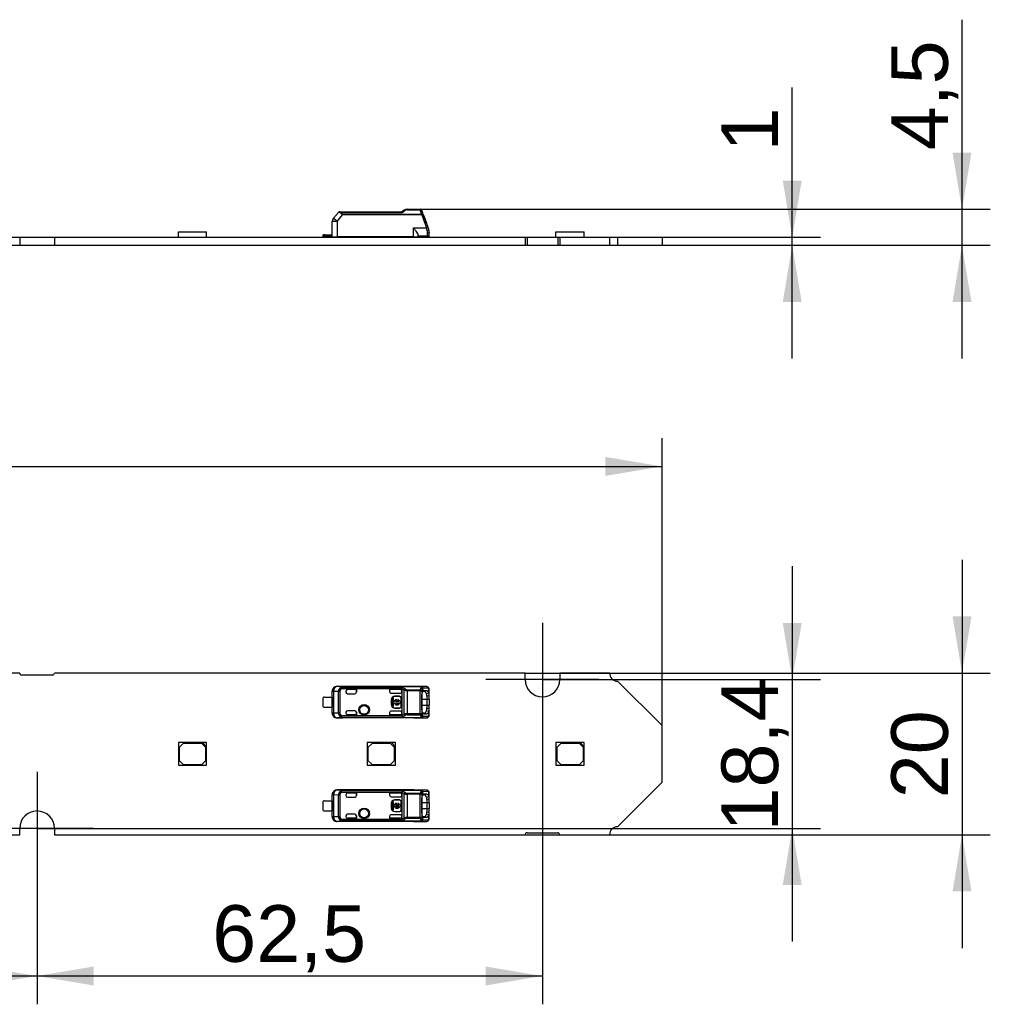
# Model space of a CAD drawing. Header units: millimetres. Extents: x 10 to 580, y 10 to 410.
# Tile 12 of 14: x 394 to 454, y 239 to 300. Entities that reach past the tile are written whole.
import ezdxf
from ezdxf.enums import TextEntityAlignment as Align
from ezdxf.lldxf.tags import DXFTag

# ---------------------------------------------------------------- set-up
doc = ezdxf.new("R2010")
doc.units = ezdxf.units.MM
doc.layers.add('Default', color=7, linetype='Continuous')
doc.layers.add('LINLED_560X20MM_', color=7, linetype='Continuous')
doc.styles.add('SEACAD_Arial', font='arial.ttf')
tags = doc.linetypes.add('CENTER2', pattern=[28.575, 19.05, -3.175, 3.175, -3.175]).pattern_tags.tags
tags[10:11] = [DXFTag(74, 4), DXFTag(75, 0), DXFTag(340, '0'), DXFTag(46, 0.0), DXFTag(50, 0.0), DXFTag(44, 0.0), DXFTag(45, 0.0)]
tags[8:9] = [DXFTag(74, 4), DXFTag(75, 0), DXFTag(340, '0'), DXFTag(46, 0.0), DXFTag(50, 0.0), DXFTag(44, 0.0), DXFTag(45, 0.0)]
tags[6:7] = [DXFTag(74, 4), DXFTag(75, 0), DXFTag(340, '0'), DXFTag(46, 0.0), DXFTag(50, 0.0), DXFTag(44, 0.0), DXFTag(45, 0.0)]
tags[4:5] = [DXFTag(74, 4), DXFTag(75, 0), DXFTag(340, '0'), DXFTag(46, 0.0), DXFTag(50, 0.0), DXFTag(44, 0.0), DXFTag(45, 0.0)]
doc.dimstyles.new('ISO', dxfattribs={"dimtxt": 3.5, "dimasz": 3.5, "dimexe": 1.75, "dimexo": 0, "dimgap": 0.875, "dimtad": 1, "dimlfac": 2, "dimtxsty": 'SEACAD_Arial', "dimblk1": '_SE_FILLED', "dimblk2": '_SE_FILLED', "dimsah": 1, "dimcen": 1.75, "dimadec": 0, "dimazin": 0, "dimtfac": 0.5, "dimtdec": 3, "dimtmove": 0, "dimatfit": 3, "dimfxl": 1, "dimarcsym": 0})

# ---------------------------------------------------------------- blocks, each defined once
blk = doc.blocks.new('SEANNOT_GROUP8')
at = {"layer": 'Default', "color": 7, "linetype": 'CENTER2'}
for p, q in [((395.368, 253.564), (395.368, 246.564)), ((398.868, 250.064), (391.868, 250.064))]:
    blk.add_line(p, q, dxfattribs=at)
blk = doc.blocks.new('SEANNOT_GROUP9')
at = {"layer": 'Default', "color": 7, "linetype": 'CENTER2'}
for p, q in [((426.618, 262.764), (426.618, 255.764)), ((430.118, 259.264), (423.118, 259.264))]:
    blk.add_line(p, q, dxfattribs=at)
blk = doc.blocks.new('SE')
at = {"layer": 'LINLED_560X20MM_', "color": 7, "linetype": 'Continuous'}
for p, q in [((413.697, 287.776), (414.008, 288.146)), ((413.926, 287.585), (414.262, 287.985)), ((414.084, 288.182), (414.198, 288.182)), ((414.198, 288.182), (417.936, 288.182)), ((414.198, 288.127), (414.198, 288.182)), ((414.198, 288.127), (417.965, 288.127)), ((419.156, 288.007), (414.262, 288.007)), ((414.262, 288.007), (414.262, 287.985)), ((419.156, 287.985), (414.262, 287.985)), ((418.076, 288.279), (417.935, 288.182)), ((418.246, 288.332), (419.066, 288.332)), ((418.246, 288.332), (418.246, 288.31)), ((418.246, 288.31), (419.066, 288.31)), ((419.066, 288.31), (419.066, 288.332)), ((419.103, 288.186), (419.066, 288.31)), ((419.156, 287.985), (419.156, 288.007)), ((419.156, 287.985), (419.447, 287.187)), ((419.25, 288.019), (419.541, 287.22)), ((419.281, 287.933), (419.446, 287.482)), ((413.618, 286.632), (413.627, 287.585)), ((413.925, 287.586), (413.92, 286.632)), ((404.106, 286.932), (405.856, 286.932)), ((404.106, 286.607), (404.106, 286.932)), ((405.856, 286.607), (405.856, 286.932)), ((413.143, 286.757), (413.068, 286.757)), ((413.068, 286.657), (413.068, 286.757)), ((413.143, 286.757), (413.619, 286.757)), ((413.143, 286.757), (413.143, 286.682)), ((413.619, 286.682), (413.143, 286.682)), ((418.643, 286.632), (418.643, 287.186)), ((418.644, 287.187), (419.447, 287.187)), ((418.943, 286.632), (418.943, 286.726)), ((419.518, 286.682), (418.943, 286.682)), ((419.518, 286.682), (418.943, 286.682)), ((419.494, 287.025), (419.504, 287.029)), ((419.518, 286.682), (419.518, 286.854)), ((419.588, 287.091), (419.541, 287.22)), ((419.593, 286.716), (419.593, 286.657)), ((419.618, 286.782), (419.618, 286.92)), ((427.456, 286.932), (429.206, 286.932)), ((427.456, 286.607), (427.456, 286.932)), ((429.206, 286.607), (429.206, 286.932)), ((365.193, 286.607), (394.293, 286.607)), ((365.193, 286.107), (394.293, 286.107)), ((394.293, 286.607), (394.293, 286.107)), ((394.293, 286.607), (396.443, 286.607)), ((394.293, 286.107), (396.443, 286.107)), ((396.443, 286.607), (396.443, 286.107)), ((396.443, 286.607), (425.543, 286.607)), ((396.443, 286.107), (425.543, 286.107)), ((413.068, 286.657), (413.068, 286.607)), ((413.618, 286.632), (413.92, 286.632)), ((418.643, 286.632), (413.92, 286.632)), ((415.781, 286.607), (415.781, 286.632)), ((417.531, 286.607), (417.531, 286.632)), ((417.967, 286.632), (417.964, 286.626)), ((418.379, 286.607), (418.379, 286.632)), ((418.443, 286.632), (418.418, 286.607)), ((418.643, 286.632), (418.943, 286.632)), ((418.743, 286.632), (418.743, 286.607)), ((419.593, 286.607), (419.593, 286.657)), ((425.543, 286.607), (425.543, 286.107)), ((425.543, 286.607), (425.668, 286.607)), ((425.543, 286.107), (425.668, 286.107)), ((425.668, 286.607), (425.668, 286.107)), ((425.668, 286.607), (427.568, 286.607)), ((425.668, 286.107), (427.568, 286.107)), ((427.568, 286.607), (427.568, 286.107)), ((427.568, 286.607), (427.693, 286.607)), ((427.568, 286.107), (427.693, 286.107)), ((427.693, 286.607), (427.693, 286.107)), ((427.693, 286.607), (430.768, 286.607)), ((427.693, 286.107), (430.768, 286.107)), ((430.768, 286.607), (430.768, 286.107)), ((430.768, 286.607), (431.268, 286.607)), ((430.768, 286.107), (431.268, 286.107)), ((431.268, 286.607), (431.268, 286.107)), ((431.268, 286.607), (434.018, 286.607)), ((431.268, 286.107), (434.018, 286.107)), ((434.018, 286.607), (434.018, 286.107))]:
    blk.add_line(p, q, dxfattribs=at)
for centre, radius, start, end in [((414.085, 288.081), 0.101, 90.3214, 139.67905), ((414.758, 291.747), 3.678, 258.2376, 260.57596), ((414.215, 287.912), 0.216, 94.46927, 106.05752), ((406.848, 301.585), 17.457, 309.55814, 310.2759), ((418.246, 288.032), 0.3, 90.00011, 124.50702), ((418.23, 288.068), 0.261, 108.33183, 124.88888), ((418.249, 288.131), 0.179, 90.95781, 130.61249), ((419.066, 288.232), 0.1, 20.00047, 89.99992), ((413.997, 286.33), 5.514, 19.44016, 20.55942), ((411.3, 285.208), 8.432, 19.47095, 20.52943), ((413.927, 287.583), 0.3, 140, 179.5), ((413.143, 286.557), 0.125, 90, 126.8699), ((420.489, 284.396), 2.979, 108.5546, 110.47358), ((378.769, 275.237), 42.397, 16.14358, 16.37088), ((418.903, 286.854), 0.615, 359.95936, 16.0983), ((419.518, 286.782), 0.1, 270, 0), ((419.518, 286.557), 0.125, 53.1301, 90), ((419.119, 286.92), 0.5, 0.00318, 20.00289), ((414.093, 286.907), 0.3, 270, 293.55646), ((418.068, 286.907), 0.3, 246.44354, 249.70355), ((418.068, 286.907), 0.3, 249.70365, 270)]:
    blk.add_arc(centre, radius, start, end, dxfattribs=at)
for centre, major_axis, ratio, start_param, end_param in [((419.156, 287.985), (0.094, 0.0342), 0.0082, 0, 1.567895), ((413.927, 287.583), (0.3, -0.003), 0.008726, 1.573617, 3.141593), ((413.927, 287.583), (-0.23, 0.193), 0.006685, 4.720219, 6.283185)]:
    blk.add_ellipse(centre, major_axis=major_axis, ratio=ratio, start_param=start_param, end_param=end_param, dxfattribs=at)
for points, knots in [([(414.198, 288.182), (414.189, 288.182), (414.18, 288.176), (414.165, 288.154), (414.159, 288.137), (414.155, 288.119)], [0, 0, 0, 0, 0.5, 0.5, 1, 1, 1, 1]), ([(414.262, 287.985), (414.248, 287.991), (414.221, 288.001), (414.177, 288.047), (414.164, 288.089), (414.155, 288.119)], [0, 0, 0, 0, 0.235372, 0.457314, 1, 1, 1, 1]), ([(414.198, 288.127), (414.199, 288.114), (414.201, 288.091), (414.209, 288.059), (414.222, 288.034), (414.239, 288.015), (414.255, 288.01), (414.262, 288.007)], [0, 0, 0, 0, 0.272042, 0.497908, 0.684926, 0.845835, 1, 1, 1, 1]), ([(417.965, 288.127), (417.963, 288.133), (417.958, 288.146), (417.952, 288.16), (417.946, 288.171), (417.942, 288.178), (417.938, 288.182), (417.936, 288.182), (417.936, 288.182)], [0, 0, 0, 0, 0.20474, 0.394141, 0.568268, 0.727202, 0.87106, 1, 1, 1, 1]), ([(419.066, 288.31), (419.087, 288.313), (419.108, 288.31), (419.142, 288.295), (419.155, 288.282), (419.16, 288.266)], [0, 0, 0, 0, 0.5, 0.5, 1, 1, 1, 1]), ([(419.197, 288.165), (419.191, 288.176), (419.179, 288.183), (419.145, 288.191), (419.124, 288.19), (419.103, 288.186)], [0, 0, 0, 0, 0.5, 0.5, 1, 1, 1, 1]), ([(419.156, 288.007), (419.151, 288.024), (419.142, 288.057), (419.128, 288.103), (419.115, 288.147), (419.107, 288.173), (419.103, 288.186)], [0, 0, 0, 0, 0.264161, 0.518866, 0.764137, 1, 1, 1, 1]), ([(419.25, 288.019), (419.249, 288.023), (419.238, 288.024), (419.204, 288.019), (419.18, 288.014), (419.156, 288.007)], [0, 0, 0, 0, 0.5, 0.5, 1, 1, 1, 1]), ([(418.644, 287.186), (418.683, 287.134), (418.751, 287.046), (418.847, 286.917), (418.923, 286.804), (418.937, 286.75), (418.943, 286.726)], [0, 0, 0, 0, 0.294755, 0.499673, 0.776792, 1, 1, 1, 1]), ([(419.504, 287.029), (419.529, 287.038), (419.552, 287.049), (419.583, 287.072), (419.591, 287.083), (419.588, 287.091)], [0, 0, 0, 0, 0.5, 0.5, 1, 1, 1, 1]), ([(419.618, 286.92), (419.618, 286.902), (419.607, 286.885), (419.57, 286.861), (419.544, 286.854), (419.518, 286.854)], [0, 0, 0, 0, 0.5, 0.5, 1, 1, 1, 1])]:
    blk.add_open_spline(points, degree=3, knots=knots, dxfattribs=at)
blk.add_open_spline([(418.133, 288.267), (418.111, 288.283), (418.089, 288.288), (418.076, 288.279)], degree=3, dxfattribs=at)
blk = doc.blocks.new('SE1')
at = {"layer": 'LINLED_560X20MM_', "color": 7, "linetype": 'Continuous'}
for p, q in [((394.293, 259.664), (365.193, 259.664)), ((396.318, 259.539), (394.418, 259.539)), ((425.543, 259.664), (396.443, 259.664)), ((425.543, 259.264), (425.543, 259.664)), ((430.768, 259.664), (427.693, 259.664)), ((427.693, 259.664), (427.693, 259.264)), ((418.643, 258.839), (413.92, 258.839)), ((413.92, 258.839), (413.925, 258.83)), ((414.262, 258.827), (413.926, 258.83)), ((414.155, 258.774), (414.198, 258.692)), ((417.965, 258.781), (414.198, 258.781)), ((414.198, 258.692), (414.198, 258.781)), ((417.936, 258.692), (414.198, 258.692)), ((414.262, 258.827), (419.156, 258.827)), ((414.262, 258.827), (414.262, 258.824)), ((419.156, 258.824), (414.262, 258.824)), ((417.935, 258.683), (417.936, 258.692)), ((417.935, 258.683), (417.935, 258.541)), ((418.643, 258.834), (418.643, 258.839)), ((419.447, 258.834), (418.644, 258.834)), ((419.448, 258.834), (418.647, 258.834)), ((419.447, 258.834), (419.156, 258.827)), ((419.156, 258.824), (419.156, 258.827)), ((419.541, 258.734), (419.25, 258.727)), ((419.588, 258.437), (419.588, 258.714)), ((434.018, 256.414), (431.268, 259.164)), ((413.068, 257.576), (413.068, 258.151)), ((413.143, 258.176), (413.619, 258.176)), ((413.618, 258.176), (413.618, 258.539)), ((413.627, 258.53), (413.618, 258.539)), ((413.619, 258.176), (413.619, 257.551)), ((413.697, 258.53), (413.627, 258.53)), ((413.627, 257.197), (413.627, 258.53)), ((414.008, 258.527), (413.697, 258.53)), ((413.697, 258.53), (413.697, 257.197)), ((414.008, 257.2), (414.008, 258.527)), ((414.084, 258.527), (414.008, 258.527)), ((414.084, 258.527), (414.084, 257.2)), ((414.468, 258.541), (414.468, 258.489)), ((415.117, 258.641), (414.568, 258.641)), ((415.118, 258.641), (414.568, 258.641)), ((414.568, 258.641), (414.568, 258.641)), ((414.568, 258.389), (415.018, 258.389)), ((415.118, 258.641), (415.117, 258.641)), ((415.117, 258.641), (415.117, 258.489)), ((415.117, 258.489), (415.118, 258.489)), ((415.118, 258.489), (415.118, 258.641)), ((417.835, 258.641), (417.168, 258.641)), ((417.168, 258.641), (417.17, 258.641)), ((417.168, 258.641), (417.168, 258.519)), ((417.168, 258.519), (417.17, 258.514)), ((417.835, 258.641), (417.17, 258.641)), ((417.17, 258.641), (417.17, 258.514)), ((417.268, 258.419), (417.835, 258.419)), ((417.411, 258.111), (417.344, 258.111)), ((417.344, 258.111), (417.344, 257.617)), ((417.411, 257.897), (417.411, 258.111)), ((417.485, 258.227), (417.485, 258.214)), ((417.785, 258.227), (417.485, 258.227)), ((417.785, 258.214), (417.485, 258.214)), ((417.785, 258.214), (417.785, 258.227)), ((417.835, 258.641), (417.835, 258.641)), ((417.898, 258.114), (417.885, 258.114)), ((417.885, 257.614), (417.885, 258.114)), ((417.898, 257.614), (417.898, 258.114)), ((417.935, 258.519), (417.935, 258.541)), ((417.935, 258.519), (417.935, 257.209)), ((418.076, 257.117), (418.076, 258.61)), ((418.246, 258.634), (418.246, 258.571)), ((418.246, 258.634), (419.066, 258.634)), ((418.246, 258.571), (418.246, 257.156)), ((419.066, 258.571), (418.246, 258.571)), ((419.066, 258.571), (419.066, 258.634)), ((419.066, 258.571), (419.16, 258.571)), ((419.066, 257.156), (419.066, 258.571)), ((419.16, 258.571), (419.16, 257.156)), ((419.17, 257.439), (419.17, 258.289)), ((419.22, 258.544), (419.304, 258.545)), ((419.282, 258.595), (419.254, 258.585)), ((419.281, 258.595), (419.446, 258.596)), ((419.304, 258.545), (419.445, 258.596)), ((419.447, 258.399), (419.588, 258.436)), ((419.618, 258.262), (419.468, 258.242)), ((419.468, 258.241), (419.468, 258.039)), ((419.618, 258.262), (419.618, 258.636)), ((419.618, 258.039), (419.618, 258.262)), ((413.143, 257.551), (413.619, 257.551)), ((413.618, 257.189), (413.618, 257.551)), ((417.285, 258.014), (417.272, 258.014)), ((417.272, 258.014), (417.272, 257.714)), ((417.272, 257.714), (417.285, 257.714)), ((417.285, 258.014), (417.285, 257.714)), ((417.344, 257.617), (417.411, 257.617)), ((417.462, 257.897), (417.411, 257.897)), ((417.411, 257.617), (417.411, 257.83)), ((417.411, 257.83), (417.462, 257.83)), ((417.485, 257.514), (417.485, 257.5)), ((417.485, 257.514), (417.785, 257.514)), ((417.485, 257.5), (417.785, 257.5)), ((417.731, 257.897), (417.524, 257.897)), ((417.524, 257.83), (417.731, 257.83)), ((417.586, 257.964), (417.586, 258.027)), ((417.669, 258.027), (417.669, 257.964)), ((417.785, 257.5), (417.785, 257.514)), ((417.844, 257.897), (417.793, 257.897)), ((417.793, 257.83), (417.844, 257.83)), ((417.844, 257.83), (417.844, 257.897)), ((417.885, 257.614), (417.898, 257.614)), ((419.468, 258.039), (419.17, 258.039)), ((419.17, 257.689), (419.468, 257.689)), ((419.618, 258.039), (419.468, 258.039)), ((419.468, 258.039), (419.468, 257.689)), ((419.468, 257.689), (419.618, 257.689)), ((419.468, 257.689), (419.468, 257.486)), ((419.468, 257.486), (419.618, 257.465)), ((419.618, 258.039), (419.618, 257.689)), ((419.618, 257.465), (419.618, 257.689)), ((419.618, 257.092), (419.618, 257.466)), ((413.618, 257.189), (413.627, 257.197)), ((413.627, 257.197), (413.697, 257.197)), ((413.697, 257.197), (414.008, 257.2)), ((413.925, 256.897), (413.92, 256.889)), ((418.643, 256.889), (413.92, 256.889)), ((413.926, 256.897), (414.262, 256.9)), ((414.008, 257.2), (414.084, 257.2)), ((414.198, 257.036), (414.155, 256.953)), ((414.198, 257.036), (417.936, 257.036)), ((414.198, 256.946), (414.198, 257.036)), ((414.198, 256.946), (417.965, 256.946)), ((419.156, 256.903), (414.262, 256.903)), ((414.262, 256.903), (414.262, 256.9)), ((419.156, 256.9), (414.262, 256.9)), ((414.468, 257.239), (414.468, 257.186)), ((415.018, 257.339), (414.568, 257.339)), ((414.568, 257.086), (414.568, 257.086)), ((414.568, 257.086), (415.118, 257.086)), ((415.117, 257.086), (414.568, 257.086)), ((415.118, 257.239), (415.117, 257.239)), ((415.117, 257.239), (415.117, 257.086)), ((415.118, 257.086), (415.117, 257.086)), ((415.118, 257.086), (415.118, 257.239)), ((417.17, 257.211), (417.168, 257.208)), ((417.168, 257.208), (417.168, 257.086)), ((417.835, 257.086), (417.168, 257.086)), ((417.168, 257.086), (417.17, 257.086)), ((417.17, 257.211), (417.17, 257.086)), ((417.835, 257.086), (417.17, 257.086)), ((417.835, 257.309), (417.268, 257.309)), ((417.835, 257.086), (417.835, 257.086)), ((417.935, 257.186), (417.935, 257.209)), ((417.935, 257.186), (417.935, 257.045)), ((418.246, 257.156), (419.066, 257.156)), ((418.246, 257.156), (418.246, 257.093)), ((418.246, 257.093), (419.066, 257.093)), ((418.643, 256.889), (418.643, 256.893)), ((418.644, 256.893), (419.447, 256.893)), ((418.647, 256.893), (419.448, 256.893)), ((419.066, 257.156), (419.16, 257.156)), ((419.066, 257.093), (419.066, 257.156)), ((419.156, 256.9), (419.156, 256.903)), ((419.156, 256.9), (419.447, 256.893)), ((419.304, 257.182), (419.221, 257.183)), ((419.25, 257), (419.541, 256.993)), ((419.256, 257.141), (419.282, 257.132)), ((419.446, 257.131), (419.282, 257.132)), ((419.446, 257.131), (419.304, 257.182)), ((419.588, 257.291), (419.447, 257.328)), ((419.588, 257.014), (419.588, 257.29)), ((434.018, 252.914), (434.018, 256.414)), ((405.606, 255.364), (404.106, 255.364)), ((404.106, 255.364), (404.106, 253.964)), ((404.406, 255.314), (404.156, 255.064)), ((404.156, 255.064), (404.156, 254.264)), ((405.556, 255.314), (404.406, 255.314)), ((405.806, 255.064), (405.556, 255.314)), ((405.856, 255.364), (405.606, 255.364)), ((405.606, 255.364), (405.856, 255.114)), ((405.806, 254.264), (405.806, 255.064)), ((405.856, 255.114), (405.856, 255.364)), ((405.856, 253.964), (405.856, 255.114)), ((417.281, 255.364), (415.781, 255.364)), ((415.781, 255.364), (415.781, 253.964)), ((416.081, 255.314), (415.831, 255.064)), ((415.831, 255.064), (415.831, 254.264)), ((417.231, 255.314), (416.081, 255.314)), ((417.481, 255.064), (417.231, 255.314)), ((417.531, 255.364), (417.281, 255.364)), ((417.281, 255.364), (417.531, 255.114)), ((417.481, 254.264), (417.481, 255.064)), ((417.531, 255.114), (417.531, 255.364)), ((417.531, 253.964), (417.531, 255.114)), ((428.956, 255.364), (427.456, 255.364)), ((427.456, 255.364), (427.456, 253.964)), ((427.756, 255.314), (427.506, 255.064)), ((427.506, 255.064), (427.506, 254.264)), ((428.906, 255.314), (427.756, 255.314)), ((429.156, 255.064), (428.906, 255.314)), ((429.206, 255.364), (428.956, 255.364)), ((428.956, 255.364), (429.206, 255.114)), ((429.156, 254.264), (429.156, 255.064)), ((429.206, 255.114), (429.206, 255.364)), ((429.206, 253.964), (429.206, 255.114)), ((404.106, 253.964), (405.856, 253.964)), ((404.156, 254.264), (404.406, 254.014)), ((404.406, 254.014), (405.556, 254.014)), ((405.556, 254.014), (405.806, 254.264)), ((415.781, 253.964), (417.531, 253.964)), ((415.831, 254.264), (416.081, 254.014)), ((416.081, 254.014), (417.231, 254.014)), ((417.231, 254.014), (417.481, 254.264)), ((427.456, 253.964), (429.206, 253.964)), ((427.506, 254.264), (427.756, 254.014)), ((427.756, 254.014), (428.906, 254.014)), ((428.906, 254.014), (429.156, 254.264)), ((431.268, 250.164), (434.018, 252.914)), ((413.618, 251.776), (413.618, 252.139)), ((413.627, 252.13), (413.618, 252.139)), ((413.697, 252.13), (413.627, 252.13)), ((413.627, 250.797), (413.627, 252.13)), ((414.008, 252.127), (413.697, 252.13)), ((413.697, 252.13), (413.697, 250.797)), ((418.643, 252.439), (413.92, 252.439)), ((413.92, 252.439), (413.925, 252.43)), ((414.262, 252.427), (413.926, 252.43)), ((414.008, 250.8), (414.008, 252.127)), ((414.084, 252.127), (414.008, 252.127)), ((414.084, 252.127), (414.084, 250.8)), ((414.155, 252.374), (414.198, 252.292)), ((417.965, 252.381), (414.198, 252.381)), ((414.198, 252.292), (414.198, 252.381)), ((417.936, 252.292), (414.198, 252.292)), ((414.262, 252.427), (419.156, 252.427)), ((414.262, 252.427), (414.262, 252.424)), ((419.156, 252.424), (414.262, 252.424)), ((414.468, 252.141), (414.468, 252.089)), ((415.117, 252.241), (414.568, 252.241)), ((415.118, 252.241), (414.568, 252.241)), ((414.568, 252.241), (414.568, 252.241)), ((414.568, 251.989), (415.018, 251.989)), ((415.118, 252.241), (415.117, 252.241)), ((415.117, 252.241), (415.117, 252.089)), ((415.117, 252.089), (415.118, 252.089)), ((415.118, 252.089), (415.118, 252.241)), ((417.835, 252.241), (417.168, 252.241)), ((417.168, 252.241), (417.17, 252.241)), ((417.168, 252.241), (417.168, 252.119)), ((417.168, 252.119), (417.17, 252.114)), ((417.835, 252.241), (417.17, 252.241)), ((417.17, 252.241), (417.17, 252.114)), ((417.268, 252.019), (417.835, 252.019)), ((417.835, 252.241), (417.835, 252.241)), ((417.935, 252.283), (417.936, 252.292)), ((417.935, 252.283), (417.935, 252.141)), ((417.935, 252.119), (417.935, 252.141)), ((417.935, 252.119), (417.935, 250.809)), ((418.076, 250.717), (418.076, 252.21)), ((418.246, 252.234), (418.246, 252.171)), ((418.246, 252.234), (419.066, 252.234)), ((418.246, 252.171), (418.246, 250.756)), ((419.066, 252.171), (418.246, 252.171)), ((418.643, 252.434), (418.643, 252.439)), ((419.447, 252.434), (418.644, 252.434)), ((419.448, 252.434), (418.647, 252.434)), ((419.066, 252.171), (419.066, 252.234)), ((419.066, 252.171), (419.16, 252.171)), ((419.066, 250.756), (419.066, 252.171)), ((419.447, 252.434), (419.156, 252.427)), ((419.156, 252.424), (419.156, 252.427)), ((419.16, 252.171), (419.16, 250.756)), ((419.22, 252.144), (419.304, 252.145)), ((419.541, 252.334), (419.25, 252.327)), ((419.282, 252.195), (419.254, 252.185)), ((419.281, 252.195), (419.446, 252.196)), ((419.304, 252.145), (419.445, 252.196)), ((419.447, 251.999), (419.588, 252.036)), ((419.588, 252.037), (419.588, 252.314)), ((419.618, 251.862), (419.618, 252.236)), ((413.068, 251.176), (413.068, 251.751)), ((413.143, 251.776), (413.619, 251.776)), ((413.619, 251.776), (413.619, 251.151)), ((417.285, 251.614), (417.272, 251.614)), ((417.272, 251.614), (417.272, 251.314)), ((417.285, 251.614), (417.285, 251.314)), ((417.411, 251.711), (417.344, 251.711)), ((417.344, 251.711), (417.344, 251.217)), ((417.411, 251.497), (417.411, 251.711)), ((417.462, 251.497), (417.411, 251.497)), ((417.411, 251.217), (417.411, 251.43)), ((417.411, 251.43), (417.462, 251.43)), ((417.485, 251.827), (417.485, 251.814)), ((417.785, 251.827), (417.485, 251.827)), ((417.785, 251.814), (417.485, 251.814)), ((417.731, 251.497), (417.524, 251.497)), ((417.524, 251.43), (417.731, 251.43)), ((417.586, 251.564), (417.586, 251.627)), ((417.669, 251.627), (417.669, 251.564)), ((417.785, 251.814), (417.785, 251.827)), ((417.844, 251.497), (417.793, 251.497)), ((417.793, 251.43), (417.844, 251.43)), ((417.844, 251.43), (417.844, 251.497)), ((417.898, 251.714), (417.885, 251.714)), ((417.885, 251.214), (417.885, 251.714)), ((417.898, 251.214), (417.898, 251.714)), ((419.17, 251.039), (419.17, 251.889)), ((419.468, 251.639), (419.17, 251.639)), ((419.618, 251.862), (419.468, 251.842)), ((419.468, 251.841), (419.468, 251.639)), ((419.618, 251.639), (419.468, 251.639)), ((419.468, 251.639), (419.468, 251.289)), ((419.618, 251.639), (419.618, 251.862)), ((419.618, 251.639), (419.618, 251.289)), ((413.143, 251.151), (413.619, 251.151)), ((413.618, 250.789), (413.618, 251.151)), ((413.618, 250.789), (413.627, 250.797)), ((413.627, 250.797), (413.697, 250.797)), ((413.697, 250.797), (414.008, 250.8)), ((414.008, 250.8), (414.084, 250.8)), ((414.468, 250.839), (414.468, 250.786)), ((415.018, 250.939), (414.568, 250.939)), ((415.118, 250.839), (415.117, 250.839)), ((415.117, 250.839), (415.117, 250.686)), ((415.118, 250.686), (415.118, 250.839)), ((417.17, 250.811), (417.168, 250.808)), ((417.168, 250.808), (417.168, 250.686)), ((417.17, 250.811), (417.17, 250.686)), ((417.835, 250.909), (417.268, 250.909)), ((417.272, 251.314), (417.285, 251.314)), ((417.344, 251.217), (417.411, 251.217)), ((417.485, 251.114), (417.485, 251.1)), ((417.485, 251.114), (417.785, 251.114)), ((417.485, 251.1), (417.785, 251.1)), ((417.785, 251.1), (417.785, 251.114)), ((417.885, 251.214), (417.898, 251.214)), ((417.935, 250.786), (417.935, 250.809)), ((417.935, 250.786), (417.935, 250.645)), ((419.17, 251.289), (419.468, 251.289)), ((419.304, 250.782), (419.221, 250.783)), ((419.446, 250.731), (419.304, 250.782)), ((419.588, 250.891), (419.447, 250.928)), ((419.468, 251.289), (419.618, 251.289)), ((419.468, 251.289), (419.468, 251.086)), ((419.468, 251.086), (419.618, 251.065)), ((419.588, 250.614), (419.588, 250.89)), ((419.618, 251.065), (419.618, 251.289)), ((419.618, 250.692), (419.618, 251.066)), ((413.925, 250.497), (413.92, 250.489)), ((418.643, 250.489), (413.92, 250.489)), ((413.926, 250.497), (414.262, 250.5)), ((414.198, 250.636), (414.155, 250.553)), ((414.198, 250.636), (417.936, 250.636)), ((414.198, 250.546), (414.198, 250.636)), ((414.198, 250.546), (417.965, 250.546)), ((419.156, 250.503), (414.262, 250.503)), ((414.262, 250.503), (414.262, 250.5)), ((419.156, 250.5), (414.262, 250.5)), ((414.568, 250.686), (414.568, 250.686)), ((414.568, 250.686), (415.118, 250.686)), ((415.117, 250.686), (414.568, 250.686)), ((415.118, 250.686), (415.117, 250.686)), ((417.835, 250.686), (417.168, 250.686)), ((417.168, 250.686), (417.17, 250.686)), ((417.835, 250.686), (417.17, 250.686)), ((417.835, 250.686), (417.835, 250.686)), ((418.246, 250.756), (419.066, 250.756)), ((418.246, 250.756), (418.246, 250.693)), ((418.246, 250.693), (419.066, 250.693)), ((418.643, 250.489), (418.643, 250.493)), ((418.644, 250.493), (419.447, 250.493)), ((418.647, 250.493), (419.448, 250.493)), ((419.066, 250.756), (419.16, 250.756)), ((419.066, 250.693), (419.066, 250.756)), ((419.156, 250.5), (419.156, 250.503)), ((419.156, 250.5), (419.447, 250.493)), ((419.25, 250.6), (419.541, 250.593)), ((419.256, 250.741), (419.282, 250.732)), ((419.446, 250.731), (419.282, 250.732)), ((365.193, 249.664), (394.293, 249.664)), ((394.293, 249.664), (394.293, 250.064)), ((396.443, 250.064), (396.443, 249.664)), ((396.443, 249.664), (425.543, 249.664)), ((425.668, 249.789), (427.568, 249.789)), ((427.693, 249.664), (430.768, 249.664))]:
    blk.add_line(p, q, dxfattribs=at)
for centre, radius in [((415.593, 257.389), 0.328), ((415.593, 257.389), 0.293), ((415.593, 257.389), 0.276), ((415.593, 257.389), 0.275), ((415.593, 250.989), 0.328), ((415.593, 250.989), 0.293), ((415.593, 250.989), 0.276), ((415.593, 250.989), 0.275)]:
    blk.add_circle(centre, radius, dxfattribs=at)
for centre, radius, start, end in [((394.418, 259.664), 0.125, 180, 270), ((396.318, 259.664), 0.125, 270, 0), ((431.268, 259.664), 0.5, 180, 270), ((413.927, 258.53), 0.3, 90.167, 179.99564), ((414.298, 258.521), 0.291, 119.46892, 178.87195), ((414.194, 258.675), 0.107, 87.5508, 111.03601), ((417.682, 258.013), 0.716, 56.53476, 69.27401), ((418.349, 258.607), 0.422, 155.65307, 168.46555), ((417.73, 258.195), 0.632, 50.3962, 68.22145), ((418.264, 258.519), 0.208, 128.87868, 154.10694), ((418.256, 258.817), 0.183, 227.8882, 266.98128), ((419.688, 258.493), 0.637, 156.52963, 167.17013), ((419.293, 258.673), 0.203, 132.13882, 158.88527), ((419.073, 258.618), 0.132, 20.0118, 76.88186), ((419.147, 258.721), 0.103, 3.11402, 84.83719), ((419.358, 258.582), 0.181, 126.73963, 153.22778), ((419.446, 258.667), 0.167, 46.11045, 90.77677), ((419.444, 258.736), 0.0975, 358.48003, 88.00094), ((419.505, 258.725), 0.0838, 351.87116, 47.87372), ((419.427, 258.651), 0.191, 356.09538, 45.59709), ((426.618, 259.264), 1.075, 180, 0), ((413.143, 258.051), 0.125, 90, 126.8699), ((414.568, 258.489), 0.1, 180, 270), ((417.485, 258.014), 0.213, 90, 180), ((417.485, 258.014), 0.2, 90, 180), ((417.785, 258.114), 0.113, 0, 90), ((417.785, 258.114), 0.1, 0, 90), ((418.252, 258.989), 0.417, 245.11343, 269.22174), ((419.051, 258.51), 0.125, 29.28627, 83.16848), ((419.61, 258.444), 0.468, 152.08348, 164.23539), ((418.967, 258.254), 0.501, 358.51585, 16.90988), ((419.247, 258.288), 0.372, 355.97465, 23.65539), ((413.143, 257.676), 0.125, 233.1301, 270), ((417.485, 257.714), 0.213, 180, 270), ((417.485, 257.714), 0.2, 180, 270), ((417.627, 257.864), 0.169, 104.20419, 168.67274), ((417.627, 257.864), 0.169, 191.32726, 348.67274), ((417.627, 257.864), 0.108, 112.43198, 162.21534), ((417.627, 257.864), 0.108, 197.78466, 342.21534), ((417.627, 257.864), 0.169, 11.32726, 75.79581), ((417.627, 257.864), 0.108, 17.78466, 67.56802), ((417.785, 257.614), 0.1, 270, 0), ((417.785, 257.614), 0.113, 270, 360), ((418.899, 257.482), 0.569, 344.20658, 0.38348), ((419.249, 257.439), 0.37, 336.26512, 4.09749), ((413.927, 257.197), 0.3, 180.00436, 269.8384), ((414.299, 257.206), 0.292, 181.24479, 240.4152), ((414.194, 257.053), 0.107, 248.96322, 272.44914), ((414.568, 257.239), 0.1, 90, 180), ((417.692, 257.694), 0.693, 290.5131, 303.67504), ((418.17, 257.063), 0.236, 186.78625, 209.79904), ((417.72, 257.55), 0.652, 292.11544, 309.33117), ((418.251, 256.741), 0.414, 90.69373, 114.97087), ((418.247, 257.194), 0.187, 204.29758, 232.51656), ((418.256, 256.909), 0.184, 93.14824, 132.18165), ((419.052, 257.217), 0.124, 276.74482, 330.7526), ((419.686, 257.234), 0.635, 192.7997, 203.48751), ((419.073, 257.109), 0.132, 283.13685, 339.99536), ((419.293, 257.054), 0.204, 201.14231, 227.85712), ((419.147, 257.006), 0.103, 275.1634, 356.88603), ((419.648, 257.298), 0.508, 196.25103, 207.44263), ((419.358, 257.145), 0.181, 206.77466, 233.25524), ((419.446, 257.06), 0.167, 269.18622, 313.95332), ((419.444, 256.991), 0.0975, 272.0033, 1.51183), ((419.428, 257.075), 0.19, 314.26296, 4.15507), ((419.505, 257.002), 0.0836, 312.13019, 8.18025), ((413.927, 252.13), 0.3, 90.167, 179.99564), ((414.298, 252.121), 0.291, 119.46892, 178.87195), ((414.194, 252.275), 0.107, 87.5508, 111.03601), ((414.568, 252.089), 0.1, 180, 270), ((417.682, 251.613), 0.716, 56.53476, 69.27401), ((418.349, 252.207), 0.422, 155.65307, 168.46555), ((417.73, 251.795), 0.632, 50.3962, 68.22145), ((418.264, 252.119), 0.208, 128.87868, 154.10694), ((418.252, 252.589), 0.417, 245.11343, 269.22174), ((418.256, 252.417), 0.183, 227.8882, 266.98128), ((419.688, 252.093), 0.637, 156.52963, 167.17013), ((419.051, 252.11), 0.125, 29.28627, 83.16848), ((419.293, 252.273), 0.203, 132.13882, 158.88527), ((419.073, 252.218), 0.132, 20.0118, 76.88186), ((419.147, 252.321), 0.103, 3.11402, 84.83719), ((419.61, 252.044), 0.468, 152.08348, 164.23539), ((419.358, 252.182), 0.181, 126.73963, 153.22778), ((419.446, 252.267), 0.167, 46.11045, 90.77677), ((419.444, 252.336), 0.0975, 358.48003, 88.00094), ((418.967, 251.854), 0.501, 358.51585, 16.90988), ((419.505, 252.325), 0.0838, 351.87116, 47.87372), ((419.427, 252.251), 0.191, 356.09538, 45.59709), ((419.247, 251.888), 0.372, 355.97465, 23.65539), ((413.143, 251.651), 0.125, 90, 126.8699), ((417.485, 251.614), 0.213, 90, 180), ((417.485, 251.614), 0.2, 90, 180), ((417.627, 251.464), 0.169, 104.20419, 168.67274), ((417.627, 251.464), 0.169, 191.32726, 348.67274), ((417.627, 251.464), 0.108, 112.43198, 162.21534), ((417.627, 251.464), 0.108, 197.78466, 342.21534), ((417.627, 251.464), 0.169, 11.32726, 75.79581), ((417.627, 251.464), 0.108, 17.78466, 67.56802), ((417.785, 251.714), 0.113, 0, 90), ((417.785, 251.714), 0.1, 0, 90), ((395.368, 250.064), 1.075, 0, 180), ((413.143, 251.276), 0.125, 233.1301, 270), ((413.927, 250.797), 0.3, 180.00436, 269.8384), ((414.299, 250.806), 0.292, 181.24479, 240.4152), ((414.568, 250.839), 0.1, 90, 180), ((417.485, 251.314), 0.213, 180, 270), ((417.485, 251.314), 0.2, 180, 270), ((417.785, 251.214), 0.1, 270, 360), ((417.785, 251.214), 0.113, 270, 360), ((418.899, 251.082), 0.569, 344.20658, 0.38348), ((419.249, 251.039), 0.37, 336.26512, 4.09749), ((414.194, 250.653), 0.107, 248.96322, 272.44914), ((417.692, 251.294), 0.693, 290.5131, 303.67504), ((418.17, 250.663), 0.236, 186.78625, 209.79904), ((417.72, 251.15), 0.652, 292.11544, 309.33117), ((418.251, 250.341), 0.414, 90.69373, 114.97087), ((418.247, 250.794), 0.187, 204.29758, 232.51656), ((418.256, 250.509), 0.184, 93.14824, 132.18165), ((419.052, 250.817), 0.124, 276.74482, 330.7526), ((419.686, 250.834), 0.635, 192.7997, 203.48751), ((419.073, 250.709), 0.132, 283.13685, 339.99536), ((419.293, 250.654), 0.204, 201.14231, 227.85712), ((419.147, 250.606), 0.103, 275.1634, 356.88603), ((419.648, 250.898), 0.508, 196.25103, 207.44263), ((419.358, 250.745), 0.181, 206.77466, 233.25524), ((419.446, 250.66), 0.167, 269.18622, 313.95332), ((419.444, 250.591), 0.0975, 272.0033, 1.51183), ((419.428, 250.675), 0.19, 314.26296, 4.15507), ((419.505, 250.602), 0.0836, 312.13019, 8.18025), ((431.268, 249.664), 0.5, 90, 180), ((425.668, 249.664), 0.125, 90, 180), ((427.568, 249.664), 0.125, 0, 90)]:
    blk.add_arc(centre, radius, start, end, dxfattribs=at)
for centre, major_axis, ratio, start_param, end_param in [((413.918, 258.539), (0.212, -0.212), 0.999924, 2.349833, 3.926953), ((413.927, 258.53), (0.003, 0.3), 0.766027, 0.015856, 1.578763), ((418.643, 258.539), (0, 0.3), 0.999962, 6.103712, 6.283185), ((419.156, 258.727), (-0.0024, 0.1), 0.939661, 4.689876, 6.257716), ((419.542, 258.283), (0, -0.451), 0.342128, 2.840877, 3.150375), ((414.568, 258.541), (0, -0.1), 0.999994, 3.141593, 4.712389), ((414.568, 258.541), (0, -0.1), 0.999994, 3.141593, 4.712389), ((415.017, 258.489), (-0.1, 0), 0.999848, 1.570796, 3.141593), ((415.018, 258.489), (-0.1, 0), 0.999848, 1.570796, 3.141593), ((417.268, 258.519), (0.0707, -0.0707), 0.999695, 3.926839, 5.497939), ((417.27, 258.517), (0.0707, -0.0707), 0.999695, 3.9588, 4.712389), ((417.835, 258.541), (0, -0.1), 0.999994, 1.570796, 3.141593), ((417.835, 258.541), (0, -0.1), 0.999994, 1.570796, 3.141593), ((417.835, 258.519), (0, -0.1), 0.999848, 0, 1.570796), ((413.918, 257.189), (0.212, 0.212), 0.999924, 2.356233, 3.933355), ((413.927, 257.197), (-0.003, 0.3), 0.766027, 1.56283, 3.125796), ((414.568, 257.186), (0, 0.1), 0.999994, 1.570796, 3.141593), ((414.568, 257.186), (0, 0.1), 0.999994, 1.570796, 3.141593), ((415.017, 257.239), (-0.1, 0), 0.999848, 3.141593, 4.712389), ((415.018, 257.239), (-0.1, 0), 0.999848, 3.141593, 4.712389), ((417.268, 257.209), (0.0707, 0.0707), 0.999695, 0.785246, 2.356347), ((417.27, 257.21), (0.0707, 0.0707), 0.999695, 1.570796, 2.343651), ((417.835, 257.209), (0, 0.1), 0.999848, 4.712389, 6.283185), ((417.835, 257.186), (0, 0.1), 0.999994, 3.140535, 4.712389), ((417.835, 257.186), (0, 0.1), 0.999994, 3.140004, 4.712389), ((418.643, 257.189), (0, 0.3), 0.999962, 3.141593, 3.321066), ((419.156, 257), (0.0024, 0.1), 0.939661, 3.16702, 4.734916), ((419.542, 257.444), (0, 0.45), 0.34204, 3.132977, 3.442996), ((413.918, 252.139), (0.212, -0.212), 0.999924, 2.349833, 3.926953), ((413.927, 252.13), (0.003, 0.3), 0.766027, 0.015856, 1.578763), ((414.568, 252.141), (0, -0.1), 0.999994, 3.141593, 4.712389), ((414.568, 252.141), (0, -0.1), 0.999994, 3.141593, 4.712389), ((415.017, 252.089), (-0.1, 0), 0.999848, 1.570796, 3.141593), ((415.018, 252.089), (-0.1, 0), 0.999848, 1.570796, 3.141593), ((417.268, 252.119), (0.0707, -0.0707), 0.999695, 3.926839, 5.497939), ((417.27, 252.117), (0.0707, -0.0707), 0.999695, 3.9588, 4.712389), ((417.835, 252.141), (0, -0.1), 0.999994, 1.570796, 3.141593), ((417.835, 252.141), (0, -0.1), 0.999994, 1.570796, 3.141593), ((417.835, 252.119), (0, -0.1), 0.999848, 0, 1.570796), ((418.643, 252.139), (0, 0.3), 0.999962, 6.103712, 6.283185), ((419.156, 252.327), (-0.0024, 0.1), 0.939661, 4.689876, 6.257716), ((419.542, 251.883), (0, -0.451), 0.342128, 2.840877, 3.150375), ((413.918, 250.789), (0.212, 0.212), 0.999924, 2.356233, 3.933355), ((413.927, 250.797), (-0.003, 0.3), 0.766027, 1.56283, 3.125796), ((414.568, 250.786), (0, 0.1), 0.999994, 1.570796, 3.141593), ((414.568, 250.786), (0, 0.1), 0.999994, 1.570796, 3.141593), ((415.017, 250.839), (-0.1, 0), 0.999848, 3.141593, 4.712389), ((415.018, 250.839), (-0.1, 0), 0.999848, 3.141593, 4.712389), ((417.268, 250.809), (0.0707, 0.0707), 0.999695, 0.785246, 2.356347), ((417.27, 250.81), (0.0707, 0.0707), 0.999695, 1.570796, 2.343651), ((417.835, 250.809), (0, 0.1), 0.999848, 4.712389, 6.283185), ((417.835, 250.786), (0, 0.1), 0.999994, 3.140535, 4.712389), ((417.835, 250.786), (0, 0.1), 0.999994, 3.140004, 4.712389), ((418.643, 250.789), (0, 0.3), 0.999962, 3.141593, 3.321066), ((419.156, 250.6), (0.0024, 0.1), 0.939661, 3.16702, 4.734916), ((419.542, 251.044), (0, 0.45), 0.34204, 3.132977, 3.442996)]:
    blk.add_ellipse(centre, major_axis=major_axis, ratio=ratio, start_param=start_param, end_param=end_param, dxfattribs=at)
for points, degree, knots in [([(414.198, 258.692), (414.144, 258.662), (414.115, 258.619), (414.085, 258.576), (414.084, 258.527)], 2, [0, 0, 0, 0.5, 0.5, 1, 1, 1]), ([(414.155, 258.774), (414.159, 258.781), (414.166, 258.793), (414.179, 258.806), (414.195, 258.816), (414.221, 258.825), (414.248, 258.826), (414.262, 258.827)], 3, [0, 0, 0, 0, 0.225106, 0.406821, 0.546306, 0.765172, 1, 1, 1, 1]), ([(414.262, 258.824), (414.257, 258.824), (414.246, 258.823), (414.232, 258.82), (414.221, 258.816), (414.212, 258.811), (414.205, 258.804), (414.2, 258.794), (414.199, 258.786), (414.198, 258.781)], 3, [0, 0, 0, 0, 0.110474, 0.221192, 0.340028, 0.473427, 0.625996, 0.800833, 1, 1, 1, 1]), ([(419.618, 258.636), (419.618, 258.644), (419.617, 258.662), (419.612, 258.683), (419.603, 258.701), (419.593, 258.709), (419.588, 258.714)], 3, [0, 0, 0, 0, 0.244652, 0.491458, 0.742562, 1, 1, 1, 1]), ([(419.17, 258.289), (419.171, 258.415), (419.203, 258.504), (419.234, 258.593), (419.281, 258.595)], 2, [0, 0, 0, 0.5, 0.5, 1, 1, 1]), ([(419.447, 258.4), (419.442, 258.41), (419.432, 258.433), (419.415, 258.462), (419.396, 258.489), (419.376, 258.513), (419.353, 258.531), (419.33, 258.543), (419.313, 258.544), (419.304, 258.545)], 3, [0, 0, 0, 0, 0.117572, 0.243562, 0.377981, 0.520832, 0.67212, 0.831843, 1, 1, 1, 1]), ([(419.446, 258.596), (419.485, 258.597), (419.523, 258.554), (419.56, 258.513), (419.588, 258.437)], 2, [0, 0, 0, 0.50021, 0.50021, 1, 1, 1]), ([(414.084, 257.2), (414.085, 257.151), (414.115, 257.108), (414.144, 257.065), (414.198, 257.036)], 2, [0, 0, 0, 0.5, 0.5, 1, 1, 1]), ([(414.262, 256.9), (414.255, 256.901), (414.241, 256.901), (414.222, 256.903), (414.206, 256.907), (414.188, 256.914), (414.17, 256.928), (414.161, 256.944), (414.155, 256.953)], 3, [0, 0, 0, 0, 0.120723, 0.235221, 0.34634, 0.457185, 0.682198, 1, 1, 1, 1]), ([(414.198, 256.946), (414.199, 256.94), (414.201, 256.929), (414.209, 256.918), (414.222, 256.91), (414.239, 256.905), (414.255, 256.904), (414.262, 256.903)], 3, [0, 0, 0, 0, 0.272042, 0.497908, 0.684926, 0.845835, 1, 1, 1, 1]), ([(419.281, 257.132), (419.235, 257.136), (419.203, 257.224), (419.17, 257.311), (419.17, 257.439)], 2, [0, 0, 0, 0.5, 0.5, 1, 1, 1]), ([(419.304, 257.182), (419.304, 257.182), (419.318, 257.182), (419.345, 257.189), (419.382, 257.218), (419.416, 257.264), (419.437, 257.307), (419.447, 257.327)], 3, [0, 0, 0, 0, 0.000046, 0.262507, 0.516593, 0.762391, 1, 1, 1, 1]), ([(419.588, 257.014), (419.592, 257.017), (419.6, 257.024), (419.609, 257.037), (419.614, 257.053), (419.618, 257.071), (419.618, 257.085), (419.618, 257.092)], 3, [0, 0, 0, 0, 0.20636, 0.408491, 0.607418, 0.804218, 1, 1, 1, 1]), ([(414.198, 252.292), (414.144, 252.262), (414.115, 252.219), (414.085, 252.176), (414.084, 252.127)], 2, [0, 0, 0, 0.5, 0.5, 1, 1, 1]), ([(414.155, 252.374), (414.159, 252.381), (414.166, 252.393), (414.179, 252.406), (414.195, 252.416), (414.221, 252.425), (414.248, 252.426), (414.262, 252.427)], 3, [0, 0, 0, 0, 0.225106, 0.406821, 0.546306, 0.765172, 1, 1, 1, 1]), ([(414.262, 252.424), (414.257, 252.424), (414.246, 252.423), (414.232, 252.42), (414.221, 252.416), (414.212, 252.411), (414.205, 252.404), (414.2, 252.394), (414.199, 252.386), (414.198, 252.381)], 3, [0, 0, 0, 0, 0.110474, 0.221192, 0.340028, 0.473427, 0.625996, 0.800833, 1, 1, 1, 1]), ([(419.17, 251.889), (419.171, 252.015), (419.203, 252.104), (419.234, 252.193), (419.281, 252.195)], 2, [0, 0, 0, 0.5, 0.5, 1, 1, 1]), ([(419.447, 252), (419.442, 252.01), (419.432, 252.033), (419.415, 252.062), (419.396, 252.089), (419.376, 252.113), (419.353, 252.131), (419.33, 252.143), (419.313, 252.144), (419.304, 252.145)], 3, [0, 0, 0, 0, 0.117572, 0.243562, 0.377981, 0.520832, 0.67212, 0.831843, 1, 1, 1, 1]), ([(419.446, 252.196), (419.485, 252.197), (419.523, 252.154), (419.56, 252.113), (419.588, 252.037)], 2, [0, 0, 0, 0.50021, 0.50021, 1, 1, 1]), ([(419.618, 252.236), (419.618, 252.244), (419.617, 252.262), (419.612, 252.283), (419.603, 252.301), (419.593, 252.309), (419.588, 252.314)], 3, [0, 0, 0, 0, 0.244652, 0.491458, 0.742562, 1, 1, 1, 1]), ([(414.084, 250.8), (414.085, 250.751), (414.115, 250.708), (414.144, 250.665), (414.198, 250.636)], 2, [0, 0, 0, 0.5, 0.5, 1, 1, 1]), ([(419.281, 250.732), (419.235, 250.736), (419.203, 250.824), (419.17, 250.911), (419.17, 251.039)], 2, [0, 0, 0, 0.5, 0.5, 1, 1, 1]), ([(419.304, 250.782), (419.304, 250.782), (419.318, 250.782), (419.345, 250.789), (419.382, 250.818), (419.416, 250.864), (419.437, 250.907), (419.447, 250.927)], 3, [0, 0, 0, 0, 0.000046, 0.262507, 0.516593, 0.762391, 1, 1, 1, 1]), ([(414.262, 250.5), (414.255, 250.501), (414.241, 250.501), (414.222, 250.503), (414.206, 250.507), (414.188, 250.514), (414.17, 250.528), (414.161, 250.544), (414.155, 250.553)], 3, [0, 0, 0, 0, 0.120723, 0.235221, 0.34634, 0.457185, 0.682198, 1, 1, 1, 1]), ([(414.198, 250.546), (414.199, 250.54), (414.201, 250.529), (414.209, 250.518), (414.222, 250.51), (414.239, 250.505), (414.255, 250.504), (414.262, 250.503)], 3, [0, 0, 0, 0, 0.272042, 0.497908, 0.684926, 0.845835, 1, 1, 1, 1]), ([(419.588, 250.614), (419.592, 250.617), (419.6, 250.624), (419.609, 250.637), (419.614, 250.653), (419.618, 250.671), (419.618, 250.685), (419.618, 250.692)], 3, [0, 0, 0, 0, 0.20636, 0.408491, 0.607418, 0.804218, 1, 1, 1, 1])]:
    blk.add_open_spline(points, degree=degree, knots=knots, dxfattribs=at)
for points in [[(419.588, 257.29), (419.529, 257.131), (419.446, 257.131)], [(419.588, 250.89), (419.529, 250.731), (419.446, 250.731)]]:
    blk.add_open_spline(points, degree=2, dxfattribs=at)
blk = doc.blocks.new('DMBLK215')
at = {"layer": 'Default', "linetype": 'Continuous'}
for points in [[(442.651, 290.107), (441.484, 290.107), (442.067, 286.607)], [(442.651, 282.607), (442.067, 286.107), (441.484, 282.607)]]:
    blk.add_hatch(color=7, dxfattribs=at).paths.add_polyline_path(points)
at = {"layer": 'Default', "color": 7, "linetype": 'Continuous'}
for p, q in [((442.067, 279.107), (442.067, 295.87)), ((434.018, 286.607), (443.817, 286.607)), ((434.018, 286.107), (443.817, 286.107))]:
    blk.add_line(p, q, dxfattribs=at)
at = {"layer": 'Default', "color": 7, "linetype": 'Continuous', "style": 'SEACAD_Arial'}
blk.add_text('1', height=3.5, rotation=90, dxfattribs=at).set_placement((437.692, 291.906), align=Align.TOP_LEFT)
blk = doc.blocks.new('_SE_FILLED')
at = {"color": 0}
blk.add_line((0, 0), (-1, 0), dxfattribs=at)
blk.add_solid([(0, 0), (-1, -0.1665), (-1, 0.1665), (0, 0)], dxfattribs=at)
blk = doc.blocks.new('DMBLK216')
at = {"layer": 'Default', "linetype": 'Continuous'}
for points in [[(453.151, 291.832), (451.984, 291.832), (452.567, 288.332)], [(453.151, 282.607), (452.567, 286.107), (451.984, 282.607)]]:
    blk.add_hatch(color=7, dxfattribs=at).paths.add_polyline_path(points)
at = {"layer": 'Default', "color": 7, "linetype": 'Continuous'}
for p, q in [((452.567, 279.107), (452.567, 300.055)), ((419.066, 288.332), (454.317, 288.332)), ((425.543, 286.107), (454.317, 286.107))]:
    blk.add_line(p, q, dxfattribs=at)
at = {"layer": 'Default', "color": 7, "linetype": 'Continuous', "style": 'SEACAD_Arial'}
blk.add_text('4,5', height=3.5, rotation=90, dxfattribs=at).set_placement((448.192, 291.982), align=Align.TOP_LEFT)
blk = doc.blocks.new('DMBLK225')
at = {"layer": 'Default', "linetype": 'Continuous'}
for points in [[(367.618, 240.355), (367.618, 241.522), (364.118, 240.939)], [(391.868, 240.355), (395.368, 240.939), (391.868, 241.522)]]:
    blk.add_hatch(color=7, dxfattribs=at).paths.add_polyline_path(points)
at = {"layer": 'Default', "color": 7, "linetype": 'Continuous'}
for p, q in [((364.118, 259.264), (364.118, 239.189)), ((395.368, 250.064), (395.368, 239.189)), ((364.118, 240.939), (395.368, 240.939))]:
    blk.add_line(p, q, dxfattribs=at)
at = {"layer": 'Default', "color": 7, "linetype": 'Continuous', "style": 'SEACAD_Arial'}
blk.add_text('62,5', height=3.5, dxfattribs=at).set_placement((374.95, 245.314), align=Align.TOP_LEFT)
blk = doc.blocks.new('DMBLK226')
at = {"layer": 'Default', "linetype": 'Continuous'}
for points in [[(398.868, 240.355), (398.868, 241.522), (395.368, 240.939)], [(423.118, 240.355), (426.618, 240.939), (423.118, 241.522)]]:
    blk.add_hatch(color=7, dxfattribs=at).paths.add_polyline_path(points)
at = {"layer": 'Default', "color": 7, "linetype": 'Continuous'}
for p, q in [((426.618, 259.264), (426.618, 239.189)), ((395.368, 250.064), (395.368, 239.189)), ((395.368, 240.939), (426.618, 240.939))]:
    blk.add_line(p, q, dxfattribs=at)
at = {"layer": 'Default', "color": 7, "linetype": 'Continuous', "style": 'SEACAD_Arial'}
blk.add_text('62,5', height=3.5, dxfattribs=at).set_placement((406.2, 245.314), align=Align.TOP_LEFT)
blk = doc.blocks.new('DMBLK227')
at = {"layer": 'Default', "linetype": 'Continuous'}
for points in [[(442.651, 262.764), (441.484, 262.764), (442.067, 259.264)], [(442.651, 246.564), (442.067, 250.064), (441.484, 246.564)]]:
    blk.add_hatch(color=7, dxfattribs=at).paths.add_polyline_path(points)
at = {"layer": 'Default', "color": 7, "linetype": 'Continuous'}
for p, q in [((442.067, 266.264), (442.067, 243.064)), ((426.618, 259.264), (443.817, 259.264)), ((395.368, 250.064), (443.817, 250.064))]:
    blk.add_line(p, q, dxfattribs=at)
at = {"layer": 'Default', "color": 7, "linetype": 'Continuous', "style": 'SEACAD_Arial'}
blk.add_text('18,4', height=3.5, rotation=90, dxfattribs=at).set_placement((437.692, 249.87), align=Align.TOP_LEFT)
blk = doc.blocks.new('DMBLK228')
at = {"layer": 'Default', "linetype": 'Continuous'}
for points in [[(453.151, 263.164), (451.984, 263.164), (452.567, 259.664)], [(453.151, 246.164), (452.567, 249.664), (451.984, 246.164)]]:
    blk.add_hatch(color=7, dxfattribs=at).paths.add_polyline_path(points)
at = {"layer": 'Default', "color": 7, "linetype": 'Continuous'}
for p, q in [((452.567, 266.664), (452.567, 242.664)), ((425.543, 259.664), (454.317, 259.664)), ((425.543, 249.664), (454.317, 249.664))]:
    blk.add_line(p, q, dxfattribs=at)
at = {"layer": 'Default', "color": 7, "linetype": 'Continuous', "style": 'SEACAD_Arial'}
blk.add_text('20', height=3.5, rotation=90, dxfattribs=at).set_placement((448.192, 251.924), align=Align.TOP_LEFT)
blk = doc.blocks.new('DMBLK229')
at = {"layer": 'Default', "linetype": 'Continuous'}
for points in [[(157.718, 273.022), (154.218, 272.439), (157.718, 271.855)], [(430.518, 273.022), (430.518, 271.855), (434.018, 272.439)]]:
    blk.add_hatch(color=7, dxfattribs=at).paths.add_polyline_path(points)
at = {"layer": 'Default', "color": 7, "linetype": 'Continuous'}
for p, q in [((154.218, 254.664), (154.218, 274.189)), ((434.018, 256.414), (434.018, 274.189)), ((154.218, 272.439), (434.018, 272.439))]:
    blk.add_line(p, q, dxfattribs=at)
at = {"layer": 'Default', "color": 7, "linetype": 'Continuous', "style": 'SEACAD_Arial'}
blk.add_text('559,6', height=3.5, dxfattribs=at).set_placement((287.955, 276.814), align=Align.TOP_LEFT)

msp = doc.modelspace()

# ---------------------------------------------------------------- block references
at = {"layer": 'Default'}
for name in ['SE', 'SEANNOT_GROUP9', 'SE1', 'SEANNOT_GROUP8']:
    msp.add_blockref(name, (0, 0), dxfattribs=at)

# ---------------------------------------------------------------- dimensions: what is measured, and where the dimension line sits
at = {"layer": 'Default', "color": 7, "linetype": 'Continuous'}
dim = msp.add_linear_dim(base=(452.5673534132, 288.3321638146), p1=(425.5432221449, 286.1071638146), p2=(419.0661824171, 288.3321638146), angle=90, text='\\A1;<>', dimstyle='ISO', override={"dimdec": 1}, dxfattribs=at)
dim.commit()
dim.dimension.update_dxf_attribs({"geometry": 'DMBLK216', "text_midpoint": (452.5673534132, 290.7567708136), "dimtype": 160})
for base, p1, p2, angle, picture, middle, dimtype in [((442.0674, 286.1072), (431.2682, 286.1072), (431.2682, 286.6072), 90, 'DMBLK215', (442.0674, 290.6805), 161), ((452.5674, 259.6636), (425.5432, 259.6636), (425.5432, 249.6636), 270, 'DMBLK228', (452.5674, 254.6636), 161), ((442.0674, 250.0636), (426.6182, 259.2636), (395.3682, 250.0636), 90, 'DMBLK227', (442.0674, 254.6636), 160)]:
    dim = msp.add_linear_dim(base=base, p1=p1, p2=p2, angle=angle, text='\\A1;<>', dimstyle='ISO', dxfattribs=at)
    dim.commit()
    dim.dimension.update_dxf_attribs({"geometry": picture, "text_midpoint": middle, "dimtype": dimtype})
for base, p1, p2, picture, middle in [((434.0182, 272.4386), (154.2182, 254.6636), (434.0182, 252.9136), 'DMBLK229', (294.1182, 272.4386)), ((395.3682, 240.9386), (364.1182, 259.2636), (395.3682, 250.0636), 'DMBLK225', (379.7432, 240.9386)), ((426.6182, 240.9386), (395.3682, 250.0636), (426.6182, 259.2636), 'DMBLK226', (410.9932, 240.9386))]:
    dim = msp.add_linear_dim(base=base, p1=p1, p2=p2, text='\\A1;<>', dimstyle='ISO', dxfattribs=at)
    dim.commit()
    dim.dimension.update_dxf_attribs({"geometry": picture, "text_midpoint": middle, "dimtype": 160})

doc.saveas('drawing.dxf')
